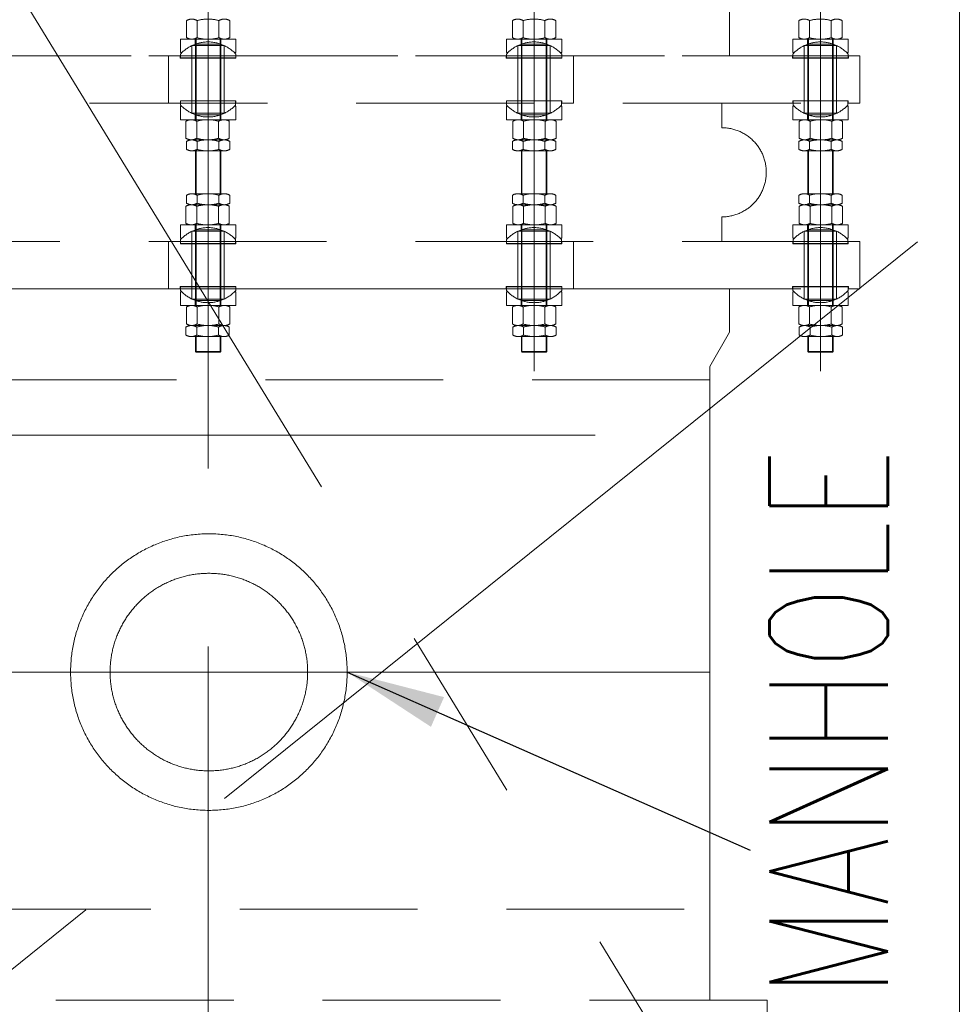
# Model space of a CAD drawing. Header units: inches. Extents: x 0 to 1545919, y 0 to 23143738.
# Tile 63 of 197: x 112328 to 114689, y 139271 to 141763. Entities that reach past the tile are written whole.
import ezdxf

# ---------------------------------------------------------------- set-up
doc = ezdxf.new("R2010")
doc.units = ezdxf.units.IN
doc.header["$LTSCALE"] = 1800
doc.header["$MEASUREMENT"] = 0
doc.linetypes.add('CENTER', pattern=[2, 1.25, -0.25, 0.25, -0.25])
doc.linetypes.add('HIDDEN', pattern=[0.375, 0.25, -0.125])
doc.layers.get('0').update_dxf_attribs({"color": 253, "lineweight": 5})
doc.layers.get('Defpoints').update_dxf_attribs({"lineweight": 18})
for name, color, linetype, lineweight in [('CEN', 8, 'CENTER', 18), ('CWPIPE', 200, 'CENTER', 18), ('DIM', 4, 'Continuous', 18), ('EQUIP', 8, 'HIDDEN', 9), ('TEXT', 3, 'Continuous', 18)]:
    doc.layers.add(name, color=color, linetype=linetype, lineweight=lineweight)
doc.styles.add('ROMANS', font='romans.shx')
doc.dimstyles.new('MAIN', dxfattribs={"dimtxt": 350, "dimasz": 250, "dimexe": 20, "dimexo": 20, "dimgap": 100, "dimtad": 1, "dimdec": 0, "dimzin": 0, "dimdsep": 46, "dimtxsty": 'ROMANS', "dimcen": 0.09, "dimclrd": 256, "dimclre": 9, "dimclrt": 256, "dimadec": 0, "dimazin": 0, "dimtfac": 1, "dimtdec": 0, "dimtofl": 0, "dimtmove": 0, "dimatfit": 3, "dimfxl": 0.18, "dimtolj": 1, "dimtzin": 0, "dimarcsym": 0})

# ---------------------------------------------------------------- blocks, each defined once
blk = doc.blocks.new('*D955')
at = {"layer": 'Defpoints', "color": 0, "transparency": 16777216}
for p in [(119191.8, 145572), (114145.9, 130037), (114706.6, 130037)]:
    blk.add_point(p, dxfattribs=at)
at = {"layer": 'DIM', "color": 9, "lineweight": -2, "transparency": 16777216}
for p, q in [((119171.8, 145572), (114686.6, 145572)), ((114165.9, 130037), (114726.6, 130037))]:
    blk.add_line(p, q, dxfattribs=at)
at = {"layer": 'DIM', "lineweight": -2, "transparency": 16777216}
blk.add_line((114706.6, 145322), (114706.6, 130287), dxfattribs=at)
at = {"layer": 'DIM', "transparency": 16777216}
for points in [[(114664.9, 145322), (114748.3, 145322), (114706.6, 145572)], [(114664.9, 130287), (114748.3, 130287), (114706.6, 130037)]]:
    blk.add_solid(points, dxfattribs=at)
at = {"layer": 'DIM', "transparency": 16777216, "insert": (114431.6, 137804.5), "char_height": 350, "attachment_point": 5, "rotation": 90, "style": 'ROMANS'}
blk.add_mtext('\\A1;15535', dxfattribs=at)
blk = doc.blocks.new('BFV-2500NB')
for p in [(-1270, 620), (1270, 390)]:
    blk.add_line(p, (1270, 620))
blk.add_lwpolyline([(-1415, 300), (1415, 300), (1415, 390), (-1415, 390)], close=True)
blk = doc.blocks.new('REJOINT-PIPE')
at = {"ltscale": 15}
for p, q in [((0, 1028), (0, 547.1)), ((825, 1028), (825, 547.1)), ((1550, 1028), (1550, 547.1)), ((0, 22), (0, 579.1)), ((825, 22), (825, 579.1)), ((1550, 22), (1550, 579.1))]:
    blk.add_line(p, q, dxfattribs=at)
for p, q in [((-54.8, 865.9), (-54.8, 908.9)), ((-27.4, 908.9), (-27.4, 865.9)), ((27.4, 908.9), (27.4, 865.9)), ((54.8, 865.9), (54.8, 908.9)), ((770.2, 865.9), (770.2, 908.9)), ((797.6, 908.9), (797.6, 865.9)), ((852.4, 908.9), (852.4, 865.9)), ((879.8, 865.9), (879.8, 908.9)), ((1495.2, 865.9), (1495.2, 908.9)), ((1522.6, 908.9), (1522.6, 865.9)), ((1577.4, 908.9), (1577.4, 865.9)), ((1604.8, 865.9), (1604.8, 908.9)), ((-70, 827.9), (-70, 861.9)), ((-32, 861.9), (-32, 658.1)), ((32, 861.9), (32, 658.1)), ((70, 827.9), (70, 861.9)), ((755, 827.9), (755, 861.9)), ((793, 861.9), (793, 658.1)), ((857, 861.9), (857, 658.1)), ((895, 827.9), (895, 861.9)), ((1480, 827.9), (1480, 861.9)), ((1518, 861.9), (1518, 658.1)), ((1582, 861.9), (1582, 658.1)), ((1620, 827.9), (1620, 861.9)), ((-66.5, 827.9), (-70, 827.9)), ((-41, 814.6), (-41, 845.7)), ((41, 814.6), (41, 845.7)), ((66.5, 827.9), (70, 827.9)), ((758.5, 827.9), (755, 827.9)), ((784, 814.6), (784, 845.7)), ((866, 814.6), (866, 845.7)), ((891.5, 827.9), (895, 827.9)), ((1483.5, 827.9), (1480, 827.9)), ((1509, 814.6), (1509, 845.7)), ((1591, 814.6), (1591, 845.7)), ((1616.5, 827.9), (1620, 827.9)), ((-100, 820), (-100, 700)), ((-70.6, 820), (-100, 820)), ((-41, 814), (-41, 706)), ((41, 814), (41, 706)), ((70.6, 820), (96.5, 820)), ((754.4, 820), (728.5, 820)), ((784, 814), (784, 706)), ((866, 814), (866, 706)), ((895.6, 820), (925, 820)), ((925, 820), (925, 700)), ((1479.4, 820), (1453.5, 820)), ((1509, 814), (1509, 706)), ((1591, 814), (1591, 706)), ((1620.6, 820), (1650, 820)), ((1650, 820), (1650, 700)), ((-70, 700), (-100, 700)), ((-41, 705.5), (-41, 674.3)), ((41, 705.5), (41, 674.3)), ((70, 700), (96.5, 700)), ((755, 700), (728.5, 700)), ((784, 705.5), (784, 674.3)), ((866, 705.5), (866, 674.3)), ((895, 700), (925, 700)), ((1300, 637.9), (1300, 700)), ((1480, 700), (1453.5, 700)), ((1509, 705.5), (1509, 674.3)), ((1591, 705.5), (1591, 674.3)), ((1620, 700), (1650, 700)), ((-70, 692.1), (-70, 658.1)), ((-66.5, 692.1), (-70, 692.1)), ((66.5, 692.1), (70, 692.1)), ((70, 692.1), (70, 658.1)), ((755, 692.1), (755, 658.1)), ((758.5, 692.1), (755, 692.1)), ((891.5, 692.1), (895, 692.1)), ((895, 692.1), (895, 658.1)), ((1480, 692.1), (1480, 658.1)), ((1483.5, 692.1), (1480, 692.1)), ((1616.5, 692.1), (1620, 692.1)), ((1620, 692.1), (1620, 658.1)), ((-56, 611.1), (-56, 654.1)), ((-28.6, 654.1), (-28.6, 611.1)), ((26.3, 654.1), (26.3, 611.1)), ((53.7, 611.1), (53.7, 654.1)), ((771.3, 611.1), (771.3, 654.1)), ((798.7, 654.1), (798.7, 611.1)), ((853.6, 654.1), (853.6, 611.1)), ((881, 611.1), (881, 654.1)), ((1496.3, 611.1), (1496.3, 654.1)), ((1523.7, 654.1), (1523.7, 611.1)), ((1578.6, 654.1), (1578.6, 611.1)), ((1606, 611.1), (1606, 654.1)), ((-54.8, 583.1), (-54.8, 603.1)), ((-27.4, 603.1), (-27.4, 583.1)), ((27.4, 603.1), (27.4, 583.1)), ((54.8, 583.1), (54.8, 603.1)), ((770.2, 583.1), (770.2, 603.1)), ((797.6, 603.1), (797.6, 583.1)), ((852.4, 603.1), (852.4, 583.1)), ((879.8, 583.1), (879.8, 603.1)), ((1495.2, 583.1), (1495.2, 603.1)), ((1522.6, 603.1), (1522.6, 583.1)), ((1577.4, 603.1), (1577.4, 583.1)), ((1604.8, 583.1), (1604.8, 603.1)), ((-32, 470.9), (-32, 579.1)), ((32, 470.9), (32, 579.1)), ((793, 470.9), (793, 579.1)), ((857, 470.9), (857, 579.1)), ((1518, 470.9), (1518, 579.1)), ((1582, 470.9), (1582, 579.1)), ((-54.8, 466.9), (-54.8, 446.9)), ((-27.4, 446.9), (-27.4, 466.9)), ((27.4, 446.9), (27.4, 466.9)), ((54.8, 466.9), (54.8, 446.9)), ((770.2, 466.9), (770.2, 446.9)), ((797.6, 446.9), (797.6, 466.9)), ((852.4, 446.9), (852.4, 466.9)), ((879.8, 466.9), (879.8, 446.9)), ((1495.2, 466.9), (1495.2, 446.9)), ((1522.6, 446.9), (1522.6, 466.9)), ((1577.4, 446.9), (1577.4, 466.9)), ((1604.8, 466.9), (1604.8, 446.9)), ((-56, 438.9), (-56, 395.9)), ((-28.6, 395.9), (-28.6, 438.9)), ((26.3, 395.9), (26.3, 438.9)), ((53.7, 438.9), (53.7, 395.9)), ((771.3, 438.9), (771.3, 395.9)), ((798.7, 395.9), (798.7, 438.9)), ((853.6, 395.9), (853.6, 438.9)), ((881, 438.9), (881, 395.9)), ((1496.3, 438.9), (1496.3, 395.9)), ((1523.7, 395.9), (1523.7, 438.9)), ((1578.6, 395.9), (1578.6, 438.9)), ((1606, 438.9), (1606, 395.9)), ((1300, 350), (1300, 412.1)), ((-70, 357.9), (-70, 391.9)), ((-41, 344.5), (-41, 375.7)), ((-32, 188.1), (-32, 391.9)), ((32, 188.1), (32, 391.9)), ((41, 344.5), (41, 375.7)), ((70, 357.9), (70, 391.9)), ((755, 357.9), (755, 391.9)), ((784, 344.5), (784, 375.7)), ((793, 188.1), (793, 391.9)), ((857, 188.1), (857, 391.9)), ((866, 344.5), (866, 375.7)), ((895, 357.9), (895, 391.9)), ((1480, 357.9), (1480, 391.9)), ((1509, 344.5), (1509, 375.7)), ((1518, 188.1), (1518, 391.9)), ((1582, 188.1), (1582, 391.9)), ((1591, 344.5), (1591, 375.7)), ((1620, 357.9), (1620, 391.9)), ((-100, 230), (-100, 350)), ((-70, 350), (-100, 350)), ((-66.5, 357.9), (-70, 357.9)), ((66.5, 357.9), (70, 357.9)), ((70, 350), (96.5, 350)), ((755, 350), (728.5, 350)), ((758.5, 357.9), (755, 357.9)), ((891.5, 357.9), (895, 357.9)), ((895, 350), (925, 350)), ((925, 230), (925, 350)), ((1480, 350), (1453.5, 350)), ((1483.5, 357.9), (1480, 357.9)), ((1616.5, 357.9), (1620, 357.9)), ((1620, 350), (1650, 350)), ((1650, 230), (1650, 350)), ((-41, 236), (-41, 344)), ((41, 236), (41, 344)), ((784, 236), (784, 344)), ((866, 236), (866, 344)), ((1509, 236), (1509, 344)), ((1591, 236), (1591, 344)), ((-70.6, 230), (-100, 230)), ((-41, 235.4), (-41, 204.3)), ((41, 235.4), (41, 204.3)), ((70.6, 230), (96.5, 230)), ((754.4, 230), (728.5, 230)), ((784, 235.4), (784, 204.3)), ((866, 235.4), (866, 204.3)), ((895.6, 230), (925, 230)), ((1479.4, 230), (1453.5, 230)), ((1509, 235.4), (1509, 204.3)), ((1591, 235.4), (1591, 204.3)), ((1620.6, 230), (1650, 230)), ((-70, 222.1), (-70, 188.1)), ((-66.5, 222.1), (-70, 222.1)), ((66.5, 222.1), (70, 222.1)), ((70, 222.1), (70, 188.1)), ((755, 222.1), (755, 188.1)), ((758.5, 222.1), (755, 222.1)), ((891.5, 222.1), (895, 222.1)), ((895, 222.1), (895, 188.1)), ((1480, 222.1), (1480, 188.1)), ((1483.5, 222.1), (1480, 222.1)), ((1616.5, 222.1), (1620, 222.1)), ((1620, 222.1), (1620, 188.1)), ((-54.8, 184.1), (-54.8, 141.1)), ((-27.4, 141.1), (-27.4, 184.1)), ((27.4, 141.1), (27.4, 184.1)), ((54.8, 184.1), (54.8, 141.1)), ((770.2, 184.1), (770.2, 141.1)), ((797.6, 141.1), (797.6, 184.1)), ((852.4, 141.1), (852.4, 184.1)), ((879.8, 184.1), (879.8, 141.1)), ((1495.2, 184.1), (1495.2, 141.1)), ((1522.6, 141.1), (1522.6, 184.1)), ((1577.4, 141.1), (1577.4, 184.1)), ((1604.8, 184.1), (1604.8, 141.1)), ((-56, 133.1), (-56, 113.1)), ((-28.6, 113.1), (-28.6, 133.1)), ((26.3, 113.1), (26.3, 133.1)), ((53.7, 133.1), (53.7, 113.1)), ((771.3, 133.1), (771.3, 113.1)), ((798.7, 113.1), (798.7, 133.1)), ((853.6, 113.1), (853.6, 133.1)), ((881, 133.1), (881, 113.1)), ((1496.3, 133.1), (1496.3, 113.1)), ((1523.7, 113.1), (1523.7, 133.1)), ((1578.6, 113.1), (1578.6, 133.1)), ((1606, 133.1), (1606, 113.1)), ((-32, 109.1), (-32, 71.5)), ((32, 109.1), (32, 71.5)), ((793, 109.1), (793, 71.5)), ((857, 109.1), (857, 71.5)), ((1518, 109.1), (1518, 71.5)), ((1582, 109.1), (1582, 71.5)), ((30.5, 70), (32, 71.5)), ((794.5, 70), (793, 71.5)), ((1519.5, 70), (1518, 71.5))]:
    blk.add_line(p, q)
at = {"ltscale": 4}
for p, q in [((70, 861.9), (-70, 861.9)), ((38.8, 861.9), (-41.1, 861.9)), ((-32.5, 861.9), (-32.5, 849.3)), ((32.5, 861.9), (32.5, 849.3)), ((755, 861.9), (895, 861.9)), ((786.2, 861.9), (866.1, 861.9)), ((792.5, 861.9), (792.5, 849.3)), ((857.5, 861.9), (857.5, 849.3)), ((1480, 861.9), (1620, 861.9)), ((1511.2, 861.9), (1591.1, 861.9)), ((1517.5, 861.9), (1517.5, 849.3)), ((1582.5, 861.9), (1582.5, 849.3)), ((-70, 824.2), (-70, 814.6)), ((70, 824.2), (70, 814.6)), ((755, 824.2), (755, 814.6)), ((895, 824.2), (895, 814.6)), ((1480, 824.2), (1480, 814.6)), ((1620, 824.2), (1620, 814.6)), ((-70.6, 820), (-70.6, 814)), ((-40, 814), (-70.6, 814)), ((-40, 814.6), (-70, 814.6)), ((40, 814.6), (70, 814.6)), ((40, 814), (70.6, 814)), ((70.6, 820), (70.6, 814)), ((754.4, 820), (754.4, 814)), ((785, 814), (754.4, 814)), ((785, 814.6), (755, 814.6)), ((865, 814.6), (895, 814.6)), ((865, 814), (895.6, 814)), ((895.6, 820), (895.6, 814)), ((1479.4, 820), (1479.4, 814)), ((1510, 814), (1479.4, 814)), ((1510, 814.6), (1480, 814.6)), ((1590, 814.6), (1620, 814.6)), ((1590, 814), (1620.6, 814)), ((1620.6, 820), (1620.6, 814)), ((-70, 700), (-70, 706)), ((-40, 706), (-70, 706)), ((-69.5, 695.2), (-69.5, 705.5)), ((-40, 705.5), (-69.5, 705.5)), ((40, 706), (70, 706)), ((41, 705.5), (69.5, 705.5)), ((69.5, 695.2), (69.5, 705.5)), ((70, 700), (70, 706)), ((755, 700), (755, 706)), ((785, 706), (755, 706)), ((755.5, 695.2), (755.5, 705.5)), ((784, 705.5), (755.5, 705.5)), ((865, 706), (895, 706)), ((865, 705.5), (894.5, 705.5)), ((894.5, 695.2), (894.5, 705.5)), ((895, 700), (895, 706)), ((1480, 700), (1480, 706)), ((1510, 706), (1480, 706)), ((1480.5, 695.2), (1480.5, 705.5)), ((1509, 705.5), (1480.5, 705.5)), ((1590, 706), (1620, 706)), ((1590, 705.5), (1619.5, 705.5)), ((1619.5, 695.2), (1619.5, 705.5)), ((1620, 700), (1620, 706)), ((70, 658.1), (-70, 658.1)), ((40, 658.1), (-42.3, 658.1)), ((37.6, 658.1), (-42.3, 658.1)), ((38.8, 658.1), (-38.9, 658.1)), ((38.8, 658.1), (-38.9, 658.1)), ((38.7, 658.1), (-38.7, 658.1)), ((-32.5, 658.1), (-32.5, 670.7)), ((32.5, 658.1), (32.5, 670.7)), ((755, 658.1), (895, 658.1)), ((785, 658.1), (867.3, 658.1)), ((786.2, 658.1), (863.9, 658.1)), ((786.2, 658.1), (863.9, 658.1)), ((786.3, 658.1), (863.7, 658.1)), ((787.4, 658.1), (867.3, 658.1)), ((792.5, 658.1), (792.5, 670.7)), ((857.5, 658.1), (857.5, 670.7)), ((1480, 658.1), (1620, 658.1)), ((1510, 658.1), (1592.3, 658.1)), ((1511.2, 658.1), (1588.9, 658.1)), ((1511.2, 658.1), (1588.9, 658.1)), ((1511.3, 658.1), (1588.7, 658.1)), ((1512.4, 658.1), (1592.3, 658.1)), ((1517.5, 658.1), (1517.5, 670.7)), ((1582.5, 658.1), (1582.5, 670.7)), ((37.6, 607.1), (-42.3, 607.1)), ((41.1, 607.1), (-41.1, 607.1)), ((38.8, 607.1), (-41.1, 607.1)), ((783.9, 607.1), (866.1, 607.1)), ((786.2, 607.1), (866.1, 607.1)), ((787.4, 607.1), (867.3, 607.1)), ((1508.9, 607.1), (1591.1, 607.1)), ((1511.2, 607.1), (1591.1, 607.1)), ((1512.4, 607.1), (1592.3, 607.1)), ((38.8, 579.1), (-41.1, 579.1)), ((786.2, 579.1), (866.1, 579.1)), ((1511.2, 579.1), (1591.1, 579.1)), ((38.8, 470.9), (-41.1, 470.9)), ((786.2, 470.9), (866.1, 470.9)), ((1511.2, 470.9), (1591.1, 470.9)), ((37.6, 442.9), (-42.3, 442.9)), ((41.1, 442.9), (-41.1, 442.9)), ((38.8, 442.9), (-41.1, 442.9)), ((783.9, 442.9), (866.1, 442.9)), ((786.2, 442.9), (866.1, 442.9)), ((787.4, 442.9), (867.3, 442.9)), ((1508.9, 442.9), (1591.1, 442.9)), ((1511.2, 442.9), (1591.1, 442.9)), ((1512.4, 442.9), (1592.3, 442.9)), ((70, 391.9), (-70, 391.9)), ((40, 391.9), (-42.3, 391.9)), ((37.6, 391.9), (-42.3, 391.9)), ((38.8, 391.9), (-38.9, 391.9)), ((38.8, 391.9), (-38.9, 391.9)), ((38.7, 391.9), (-38.7, 391.9)), ((-32.5, 391.9), (-32.5, 379.3)), ((32.5, 391.9), (32.5, 379.3)), ((755, 391.9), (895, 391.9)), ((785, 391.9), (867.3, 391.9)), ((786.2, 391.9), (863.9, 391.9)), ((786.2, 391.9), (863.9, 391.9)), ((786.3, 391.9), (863.7, 391.9)), ((787.4, 391.9), (867.3, 391.9)), ((792.5, 391.9), (792.5, 379.3)), ((857.5, 391.9), (857.5, 379.3)), ((1480, 391.9), (1620, 391.9)), ((1510, 391.9), (1592.3, 391.9)), ((1511.2, 391.9), (1588.9, 391.9)), ((1511.2, 391.9), (1588.9, 391.9)), ((1511.3, 391.9), (1588.7, 391.9)), ((1512.4, 391.9), (1592.3, 391.9)), ((1517.5, 391.9), (1517.5, 379.3)), ((1582.5, 391.9), (1582.5, 379.3)), ((-70, 350), (-70, 344)), ((-69.5, 354.8), (-69.5, 344.5)), ((69.5, 354.8), (69.5, 344.5)), ((70, 350), (70, 344)), ((755, 350), (755, 344)), ((755.5, 354.8), (755.5, 344.5)), ((894.5, 354.8), (894.5, 344.5)), ((895, 350), (895, 344)), ((1480, 350), (1480, 344)), ((1480.5, 354.8), (1480.5, 344.5)), ((1619.5, 354.8), (1619.5, 344.5)), ((1620, 350), (1620, 344)), ((-40, 344), (-70, 344)), ((-40, 344.5), (-69.5, 344.5)), ((40, 344), (70, 344)), ((41, 344.5), (69.5, 344.5)), ((785, 344), (755, 344)), ((784, 344.5), (755.5, 344.5)), ((865, 344.5), (894.5, 344.5)), ((865, 344), (895, 344)), ((1510, 344), (1480, 344)), ((1509, 344.5), (1480.5, 344.5)), ((1590, 344.5), (1619.5, 344.5)), ((1590, 344), (1620, 344)), ((-70.6, 230), (-70.6, 236)), ((-40, 236), (-70.6, 236)), ((-70, 225.8), (-70, 235.4)), ((-40, 235.4), (-70, 235.4)), ((40, 236), (70.6, 236)), ((40, 235.4), (70, 235.4)), ((70, 225.8), (70, 235.4)), ((70.6, 230), (70.6, 236)), ((754.4, 230), (754.4, 236)), ((785, 236), (754.4, 236)), ((755, 225.8), (755, 235.4)), ((785, 235.4), (755, 235.4)), ((865, 236), (895.6, 236)), ((865, 235.4), (895, 235.4)), ((895, 225.8), (895, 235.4)), ((895.6, 230), (895.6, 236)), ((1479.4, 230), (1479.4, 236)), ((1510, 236), (1479.4, 236)), ((1480, 225.8), (1480, 235.4)), ((1510, 235.4), (1480, 235.4)), ((1590, 236), (1620.6, 236)), ((1590, 235.4), (1620, 235.4)), ((1620, 225.8), (1620, 235.4)), ((1620.6, 230), (1620.6, 236)), ((-32.5, 188.1), (-32.5, 200.7)), ((32.5, 188.1), (32.5, 200.7)), ((792.5, 188.1), (792.5, 200.7)), ((857.5, 188.1), (857.5, 200.7)), ((1517.5, 188.1), (1517.5, 200.7)), ((1582.5, 188.1), (1582.5, 200.7)), ((70, 188.1), (-70, 188.1)), ((38.8, 188.1), (-41.1, 188.1)), ((755, 188.1), (895, 188.1)), ((786.2, 188.1), (866.1, 188.1)), ((1480, 188.1), (1620, 188.1)), ((1511.2, 188.1), (1591.1, 188.1)), ((37.6, 137.1), (-42.3, 137.1)), ((41.1, 137.1), (-41.1, 137.1)), ((38.8, 137.1), (-41.1, 137.1)), ((783.9, 137.1), (866.1, 137.1)), ((786.2, 137.1), (866.1, 137.1)), ((787.4, 137.1), (867.3, 137.1)), ((1508.9, 137.1), (1591.1, 137.1)), ((1511.2, 137.1), (1591.1, 137.1)), ((1512.4, 137.1), (1592.3, 137.1)), ((40, 109.1), (-42.3, 109.1)), ((37.6, 109.1), (-42.3, 109.1)), ((38.8, 109.1), (-38.9, 109.1)), ((38.8, 109.1), (-38.9, 109.1)), ((38.7, 109.1), (-38.7, 109.1)), ((785, 109.1), (867.3, 109.1)), ((786.2, 109.1), (863.9, 109.1)), ((786.2, 109.1), (863.9, 109.1)), ((786.3, 109.1), (863.7, 109.1)), ((787.4, 109.1), (867.3, 109.1)), ((1510, 109.1), (1592.3, 109.1)), ((1511.2, 109.1), (1588.9, 109.1)), ((1511.2, 109.1), (1588.9, 109.1)), ((1511.3, 109.1), (1588.7, 109.1)), ((1512.4, 109.1), (1592.3, 109.1)), ((-30.5, 70), (-32, 71.5)), ((-32, 71.5), (32, 71.5)), ((-30.5, 70), (30.5, 70)), ((857, 71.5), (793, 71.5)), ((855.5, 70), (794.5, 70)), ((855.5, 70), (857, 71.5)), ((1582, 71.5), (1518, 71.5)), ((1580.5, 70), (1519.5, 70)), ((1580.5, 70), (1582, 71.5))]:
    blk.add_line(p, q, dxfattribs=at)
at = {"linetype": 'HIDDEN', "ltscale": 0.5}
for p, q in [((32.5, 849.3), (-32.5, 849.3)), ((-30.5, 861.9), (-30.5, 658.1)), ((30.5, 861.9), (30.5, 658.1)), ((792.5, 849.3), (857.5, 849.3)), ((794.5, 861.9), (794.5, 658.1)), ((855.5, 861.9), (855.5, 658.1)), ((1517.5, 849.3), (1582.5, 849.3)), ((1519.5, 861.9), (1519.5, 658.1)), ((1580.5, 861.9), (1580.5, 658.1)), ((41, 845.7), (-41, 845.7)), ((784, 845.7), (866, 845.7)), ((1509, 845.7), (1591, 845.7)), ((-40, 814.6), (40, 814.6)), ((-40, 814), (40, 814)), ((865, 814.6), (785, 814.6)), ((865, 814), (785, 814)), ((1590, 814.6), (1510, 814.6)), ((1590, 814), (1510, 814)), ((-40, 706), (40, 706)), ((-40, 705.5), (41, 705.5)), ((865, 705.5), (784, 705.5)), ((865, 706), (785, 706)), ((1590, 705.5), (1509, 705.5)), ((1590, 706), (1510, 706)), ((41, 674.3), (-41, 674.3)), ((784, 674.3), (866, 674.3)), ((1509, 674.3), (1591, 674.3)), ((32.5, 670.7), (-32.5, 670.7)), ((792.5, 670.7), (857.5, 670.7)), ((1517.5, 670.7), (1582.5, 670.7)), ((-30.5, 470.9), (-30.5, 579.1)), ((30.5, 470.9), (30.5, 579.1)), ((794.5, 470.9), (794.5, 579.1)), ((855.5, 470.9), (855.5, 579.1)), ((1519.5, 470.9), (1519.5, 579.1)), ((1580.5, 470.9), (1580.5, 579.1)), ((41, 375.7), (-41, 375.7)), ((32.5, 379.3), (-32.5, 379.3)), ((-30.5, 188.1), (-30.5, 391.9)), ((30.5, 188.1), (30.5, 391.9)), ((784, 375.7), (866, 375.7)), ((792.5, 379.3), (857.5, 379.3)), ((794.5, 188.1), (794.5, 391.9)), ((855.5, 188.1), (855.5, 391.9)), ((1509, 375.7), (1591, 375.7)), ((1517.5, 379.3), (1582.5, 379.3)), ((1519.5, 188.1), (1519.5, 391.9)), ((1580.5, 188.1), (1580.5, 391.9)), ((-40, 344.5), (41, 344.5)), ((-40, 344), (40, 344)), ((865, 344.5), (784, 344.5)), ((865, 344), (785, 344)), ((1590, 344.5), (1509, 344.5)), ((1590, 344), (1510, 344)), ((-40, 236), (40, 236)), ((-40, 235.4), (40, 235.4)), ((865, 236), (785, 236)), ((865, 235.4), (785, 235.4)), ((1590, 236), (1510, 236)), ((1590, 235.4), (1510, 235.4)), ((41, 204.3), (-41, 204.3)), ((32.5, 200.7), (-32.5, 200.7)), ((784, 204.3), (866, 204.3)), ((792.5, 200.7), (857.5, 200.7)), ((1509, 204.3), (1591, 204.3)), ((1517.5, 200.7), (1582.5, 200.7)), ((-30.5, 70), (-30.5, 109.1)), ((30.5, 70), (30.5, 109.1)), ((794.5, 70), (794.5, 109.1)), ((855.5, 70), (855.5, 109.1)), ((1519.5, 70), (1519.5, 109.1)), ((1580.5, 70), (1580.5, 109.1))]:
    blk.add_line(p, q, dxfattribs=at)
for points in [[(-1320, 820), (1320, 820), (1320, 930), (1270, 1016.6), (1270, 1050), (-1270, 1050), (-1270, 1016.6), (-1320, 930)], [(-1650, 700), (1650, 700), (1650, 820), (-1650, 820)], [(-1650, 230), (1650, 230), (1650, 350), (-1650, 350)], [(-1320, 230), (1320, 230), (1320, 120), (1270, 33.4), (1270, 0), (-1270, 0), (-1270, 33.4), (-1320, 120)]]:
    blk.add_lwpolyline(points, close=True)
at = {"ltscale": 4}
for centre, radius, start, end in [((-41.1, 887.3), 25.5, 57.4746, 122.5254), ((0, 817), 95.9, 73.3748, 106.6252), ((41.1, 887.3), 25.5, 57.4746, 122.5254), ((783.9, 887.3), 25.5, 57.4746, 122.5254), ((825, 817), 95.9, 73.3748, 106.6252), ((866.1, 887.3), 25.5, 57.4746, 122.5254), ((1508.9, 887.3), 25.5, 57.4746, 122.5254), ((1550, 817), 95.9, 73.3748, 106.6252), ((1591.1, 887.3), 25.5, 57.4746, 122.5254), ((-41.1, 887.4), 25.5, 237.4746, 302.5254), ((0, 957.7), 95.9, 253.3748, 286.6252), ((41.1, 887.4), 25.5, 237.4746, 302.5254), ((783.9, 887.4), 25.5, 237.4746, 302.5254), ((825, 957.7), 95.9, 253.3748, 286.6252), ((866.1, 887.4), 25.5, 237.4746, 302.5254), ((1508.9, 887.4), 25.5, 237.4746, 302.5254), ((1550, 957.7), 95.9, 253.3748, 286.6252), ((1591.1, 887.4), 25.5, 237.4746, 302.5254), ((-42.3, 632.6), 25.5, 57.4746, 122.5254), ((-1.2, 562.3), 95.9, 73.3748, 106.6252), ((40, 632.6), 25.5, 57.4746, 122.5254), ((785, 632.6), 25.5, 57.4746, 122.5254), ((826.2, 562.3), 95.9, 73.3748, 106.6252), ((867.3, 632.6), 25.5, 57.4746, 122.5254), ((1510, 632.6), 25.5, 57.4746, 122.5254), ((1551.2, 562.3), 95.9, 73.3748, 106.6252), ((1592.3, 632.6), 25.5, 57.4746, 122.5254), ((-42.3, 632.7), 25.5, 237.4746, 302.5254), ((-41.1, 581.6), 25.5, 57.4746, 122.5254), ((-1.2, 703), 95.9, 253.3748, 286.6252), ((0, 511.3), 95.9, 73.3748, 106.6252), ((40, 632.7), 25.5, 237.4746, 302.5254), ((41.1, 581.6), 25.5, 57.4746, 122.5254), ((783.9, 581.6), 25.5, 57.4746, 122.5254), ((785, 632.7), 25.5, 237.4746, 302.5254), ((825, 511.3), 95.9, 73.3748, 106.6252), ((826.2, 703), 95.9, 253.3748, 286.6252), ((866.1, 581.6), 25.5, 57.4746, 122.5254), ((867.3, 632.7), 25.5, 237.4746, 302.5254), ((1508.9, 581.6), 25.5, 57.4746, 122.5254), ((1510, 632.7), 25.5, 237.4746, 302.5254), ((1550, 511.3), 95.9, 73.3748, 106.6252), ((1551.2, 703), 95.9, 253.3748, 286.6252), ((1591.1, 581.6), 25.5, 57.4746, 122.5254), ((1592.3, 632.7), 25.5, 237.4746, 302.5254), ((-41.1, 604.7), 25.5, 237.4746, 302.5254), ((0, 675), 95.9, 253.3748, 286.6252), ((41.1, 604.7), 25.5, 237.4746, 302.5254), ((783.9, 604.7), 25.5, 237.4746, 302.5254), ((825, 675), 95.9, 253.3748, 286.6252), ((866.1, 604.7), 25.5, 237.4746, 302.5254), ((1508.9, 604.7), 25.5, 237.4746, 302.5254), ((1550, 675), 95.9, 253.3748, 286.6252), ((1591.1, 604.7), 25.5, 237.4746, 302.5254), ((-41.1, 445.3), 25.5, 57.4746, 122.5254), ((0, 375), 95.9, 73.3748, 106.6252), ((41.1, 445.3), 25.5, 57.4746, 122.5254), ((783.9, 445.3), 25.5, 57.4746, 122.5254), ((825, 375), 95.9, 73.3748, 106.6252), ((866.1, 445.3), 25.5, 57.4746, 122.5254), ((1508.9, 445.3), 25.5, 57.4746, 122.5254), ((1550, 375), 95.9, 73.3748, 106.6252), ((1591.1, 445.3), 25.5, 57.4746, 122.5254), ((-42.3, 417.3), 25.5, 57.4746, 122.5254), ((-41.1, 468.4), 25.5, 237.4746, 302.5254), ((-1.2, 347), 95.9, 73.3748, 106.6252), ((0, 538.7), 95.9, 253.3748, 286.6252), ((40, 417.3), 25.5, 57.4746, 122.5254), ((41.1, 468.4), 25.5, 237.4746, 302.5254), ((783.9, 468.4), 25.5, 237.4746, 302.5254), ((785, 417.3), 25.5, 57.4746, 122.5254), ((825, 538.7), 95.9, 253.3748, 286.6252), ((826.2, 347), 95.9, 73.3748, 106.6252), ((866.1, 468.4), 25.5, 237.4746, 302.5254), ((867.3, 417.3), 25.5, 57.4746, 122.5254), ((1508.9, 468.4), 25.5, 237.4746, 302.5254), ((1510, 417.3), 25.5, 57.4746, 122.5254), ((1550, 538.7), 95.9, 253.3748, 286.6252), ((1551.2, 347), 95.9, 73.3748, 106.6252), ((1591.1, 468.4), 25.5, 237.4746, 302.5254), ((1592.3, 417.3), 25.5, 57.4746, 122.5254), ((-42.3, 417.4), 25.5, 237.4746, 302.5254), ((-1.2, 487.7), 95.9, 253.3748, 286.6252), ((40, 417.4), 25.5, 237.4746, 302.5254), ((785, 417.4), 25.5, 237.4746, 302.5254), ((826.2, 487.7), 95.9, 253.3748, 286.6252), ((867.3, 417.4), 25.5, 237.4746, 302.5254), ((1510, 417.4), 25.5, 237.4746, 302.5254), ((1551.2, 487.7), 95.9, 253.3748, 286.6252), ((1592.3, 417.4), 25.5, 237.4746, 302.5254), ((-41.1, 162.6), 25.5, 57.4746, 122.5254), ((0, 92.3), 95.9, 73.3748, 106.6252), ((41.1, 162.6), 25.5, 57.4746, 122.5254), ((783.9, 162.6), 25.5, 57.4746, 122.5254), ((825, 92.3), 95.9, 73.3748, 106.6252), ((866.1, 162.6), 25.5, 57.4746, 122.5254), ((1508.9, 162.6), 25.5, 57.4746, 122.5254), ((1550, 92.3), 95.9, 73.3748, 106.6252), ((1591.1, 162.6), 25.5, 57.4746, 122.5254), ((-42.3, 111.6), 25.5, 57.4746, 122.5254), ((-41.1, 162.7), 25.5, 237.4746, 302.5254), ((-1.2, 41.3), 95.9, 73.3748, 106.6252), ((0, 233), 95.9, 253.3748, 286.6252), ((40, 111.6), 25.5, 57.4746, 122.5254), ((41.1, 162.7), 25.5, 237.4746, 302.5254), ((783.9, 162.7), 25.5, 237.4746, 302.5254), ((785, 111.6), 25.5, 57.4746, 122.5254), ((825, 233), 95.9, 253.3748, 286.6252), ((826.2, 41.3), 95.9, 73.3748, 106.6252), ((866.1, 162.7), 25.5, 237.4746, 302.5254), ((867.3, 111.6), 25.5, 57.4746, 122.5254), ((1508.9, 162.7), 25.5, 237.4746, 302.5254), ((1510, 111.6), 25.5, 57.4746, 122.5254), ((1550, 233), 95.9, 253.3748, 286.6252), ((1551.2, 41.3), 95.9, 73.3748, 106.6252), ((1591.1, 162.7), 25.5, 237.4746, 302.5254), ((1592.3, 111.6), 25.5, 57.4746, 122.5254), ((-42.3, 134.7), 25.5, 237.4746, 302.5254), ((-1.2, 205), 95.9, 253.3748, 286.6252), ((40, 134.7), 25.5, 237.4746, 302.5254), ((785, 134.7), 25.5, 237.4746, 302.5254), ((826.2, 205), 95.9, 253.3748, 286.6252), ((867.3, 134.7), 25.5, 237.4746, 302.5254), ((1510, 134.7), 25.5, 237.4746, 302.5254), ((1551.2, 205), 95.9, 253.3748, 286.6252), ((1592.3, 134.7), 25.5, 237.4746, 302.5254)]:
    blk.add_arc(centre, radius, start, end, dxfattribs=at)
for centre, radius, start, end in [((0, 760), 95, 42.5369, 137.4631), ((825, 760), 95, 42.5369, 137.4631), ((1550, 760), 95, 42.5369, 137.4631), ((0, 760), 95, 222.9811, 317.0189), ((825, 760), 95, 222.9811, 317.0189), ((1550, 760), 95, 222.9811, 317.0189), ((1300, 525), 112.9, 270, 90), ((0, 290), 95, 42.9811, 137.0189), ((825, 290), 95, 42.9811, 137.0189), ((1550, 290), 95, 42.9811, 137.0189), ((0, 290), 95, 222.5369, 317.4631), ((825, 290), 95, 222.5369, 317.4631), ((1550, 290), 95, 222.5369, 317.4631)]:
    blk.add_arc(centre, radius, start, end)

msp = doc.modelspace()

# ---------------------------------------------------------------- linework, layer by layer
at = {"layer": 'CEN'}
for p, q in [((110040.003, 145572.047), (119540.003, 130037.047)), ((110040.003, 137537.047), (120040.003, 145572.047)), ((112805.003, 143777.047), (112805.003, 130158.04)), ((114075.003, 140112.047), (111535.003, 140112.047))]:
    msp.add_line(p, q, dxfattribs=at)
at = {"layer": 'CWPIPE'}
for p, q in [((114075.003, 140885.444), (114075.003, 139512.047)), ((111535.003, 140712.047), (114075.003, 140712.047))]:
    msp.add_line(p, q, dxfattribs=at)
for radius in [350, 350, 250, 250]:
    msp.add_circle((112807.003, 140112.047), radius, dxfattribs=at)

# ---------------------------------------------------------------- block references
at = {"layer": 'EQUIP'}
for name, p in [('REJOINT-PIPE', (112805.003, 140852.047)), ('BFV-2500NB', (112805.003, 138892.047))]:
    msp.add_blockref(name, p, dxfattribs=at)

# ---------------------------------------------------------------- texts
at = {"layer": 'TEXT', "style": 'ROMANS', "width": 0.75}
msp.add_text('MANHOLE', height=300, rotation=90, dxfattribs=at).set_placement((114525.942, 139288.701))

# ---------------------------------------------------------------- dimensions: what is measured, and where the dimension line sits
at = {"layer": 'DIM'}
dim = msp.add_linear_dim(base=(114706.594, 130037.047), p1=(119191.803, 145572.047), p2=(114145.942, 130037.047), angle=90, dimstyle='MAIN', override={"dimtmove": 0}, dxfattribs=at)
dim.commit()
dim.dimension.update_dxf_attribs({"geometry": '*D955', "text_midpoint": (114431.594, 137804.547)})

# ---------------------------------------------------------------- leaders
msp.add_leader([(113157.003, 140112.047), (114177.381, 139661.406)], dimstyle='MAIN', override={"dimgap": 100, "dimtad": 0}, dxfattribs=at)

doc.saveas('drawing.dxf')
